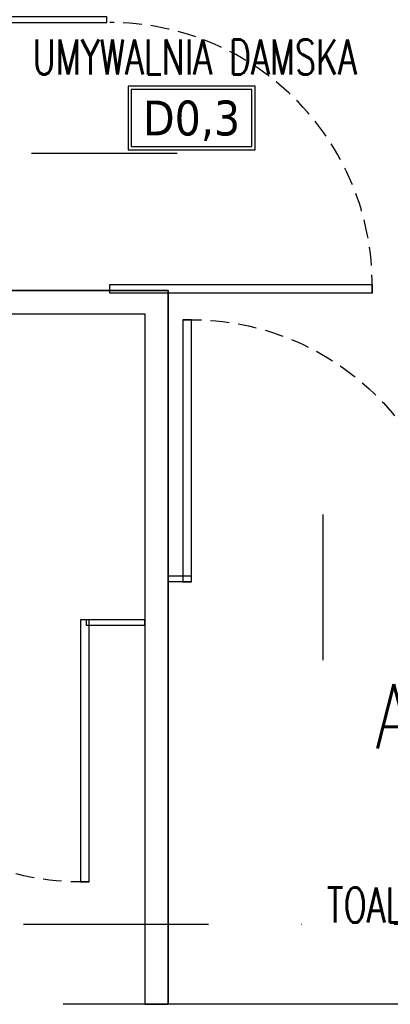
# Model space of a CAD drawing. Header units: millimetres. Extents: x 42924 to 92944, y -369470 to -179866.
# Tile 80 of 256: x 59478 to 59605, y -184356 to -184018. Entities that reach past the tile are written whole.
import ezdxf
from ezdxf.enums import TextEntityAlignment as Align

# ---------------------------------------------------------------- set-up
doc = ezdxf.new("R2010")
doc.units = ezdxf.units.MM
doc.linetypes.add('DASHDOT', pattern=[25.4, 12.7, -6.35, 0, -6.35])
doc.linetypes.add('HIDDEN', pattern=[9.525, 6.35, -3.175])
doc.layers.get('0').update_dxf_attribs({"color": 8})
for name, color, linetype in [('!! 0_ Istn-sciany', 8, 'Continuous'), ('!! 0_Opis_pom', 123, 'Continuous'), ('!! 0_Osie', 8, 'DASHDOT'), ('!! 2  nowe sciany - remont', 8, 'Continuous'), ('!! 2 ZABUDOWA GK-MDF', 8, 'Continuous'), ('!! 2_Drzwi - nowe remont', 8, 'Continuous'), ('!! 2_LEGENDA', 8, 'Continuous'), ('0-osie-liniA', 8, 'DASHDOT'), ('E1', 2, 'Continuous')]:
    doc.layers.add(name, color=color, linetype=linetype)
doc.styles.add('ARIAL', font='tahoma.ttf')
doc.styles.add('ELE1', font='romans.shx', dxfattribs={"width": 0.8, "height": 18})
doc.styles.add('TXT', font='simplex.shx')

# ---------------------------------------------------------------- blocks, each defined once
blk = doc.blocks.new('BLOK OSI')
at = {"layer": '0-osie-liniA', "ltscale": 5}
blk.add_lwpolyline([(48625.51, -198090.09), (53810.61, -198090.09)], dxfattribs=at)
blk = doc.blocks.new('drzwi giszet')
blk.add_lwpolyline([(68617.39, -194499.27), (68617.39, -194409.27), (68620.39, -194409.27), (68620.39, -194499.27)], close=True)
blk.add_lwpolyline([(68572.43, -194476.09), (68572.43, -194526.09)])
at = {"linetype": 'HIDDEN'}
blk.add_arc((68617.39, -194499.27), 90, 88.0898, 180, dxfattribs=at)

msp = doc.modelspace()

# ---------------------------------------------------------------- linework, layer by layer
at = {"layer": '!! 0_ Istn-sciany'}
msp.add_lwpolyline([(59714.56735, -184356.3878), (59492.56735, -184356.3878)], dxfattribs=at)
at = {"layer": '!! 0_Opis_pom', "ltscale": 0.7}
for points in [[(59514.86589, -184063.01333), (59558.38589, -184063.01333), (59558.38589, -184041.25333), (59514.86589, -184041.25333)], [(59515.95389, -184061.92533), (59557.29789, -184061.92533), (59557.29789, -184042.34133), (59515.95389, -184042.34133)]]:
    msp.add_lwpolyline(points, close=True, dxfattribs=at)
at = {"layer": '!! 2  nowe sciany - remont'}
for points in [[(59388.56735, -184111.3878), (59528.56735, -184111.3878), (59528.56735, -184356.3878)], [(59388.56735, -184119.3878), (59520.56735, -184119.3878), (59520.56735, -184356.3878)]]:
    msp.add_lwpolyline(points, dxfattribs=at)
at = {"layer": '!! 2 ZABUDOWA GK-MDF'}
for points in [[(59372.56735, -184019.3878), (59507.56735, -184019.3878), (59507.56735, -184017.3878), (59372.56735, -184017.3878)], [(59536.58958, -184209.3878), (59528.56735, -184209.3878)], [(59536.58958, -184211.3878), (59528.56735, -184211.3878)], [(59520.56735, -184224.3878), (59500.56735, -184224.3878)], [(59500.56735, -184226.3878), (59500.56735, -184224.3878)], [(59520.56735, -184226.3878), (59500.56735, -184226.3878)], [(59520.56735, -184226.3878), (59520.56735, -184224.3878)]]:
    msp.add_lwpolyline(points, dxfattribs=at)
at = {"layer": '!! 2_LEGENDA'}
msp.add_lwpolyline([(59520.56735, -184356.3878), (59528.56735, -184356.3878), (59528.56735, -184111.3878), (59388.56735, -184111.3878), (59388.56735, -184119.3878), (59520.56735, -184119.3878)], close=True, dxfattribs=at)

# ---------------------------------------------------------------- block references
at = {"layer": '!! 0_Osie'}
msp.add_blockref('BLOK OSI', (8819.85593, 13761.2005), dxfattribs=at)
at = {"layer": '!! 2_Drzwi - nowe remont', "rotation": 270}
msp.add_blockref('drzwi giszet', (254007.83283, -115491.92429), dxfattribs=at)
at = {"layer": '!! 2_Drzwi - nowe remont', "xscale": -1}
msp.add_blockref('drzwi giszet', (128154.03086, 10287.87768), dxfattribs=at)
at = {"layer": '!! 2_Drzwi - nowe remont', "xscale": -1, "rotation": 180}
msp.add_blockref('drzwi giszet', (-9118.82229, -378723.65328), dxfattribs=at)

# ---------------------------------------------------------------- texts
at = {"layer": '!! 0_Opis_pom', "ltscale": 0.7, "style": 'TXT', "width": 0.7}
for s, p in [('UMYWALNIA DAMSKA', (59537.74102, -184037.20702)), ('TOALETA DAMSKA', (59630.50929, -184328.32276))]:
    msp.add_text(s, height=12, dxfattribs=at).set_placement(p, align=Align.CENTER)
at = {"layer": '!! 0_Opis_pom', "ltscale": 0.7, "style": 'ARIAL'}
msp.add_attdef('D0,3', text='', height=11.968, dxfattribs=at).set_placement((59536.62589, -184052.13333), align=Align.MIDDLE_CENTER)
at = {"layer": 'E1', "style": 'ELE1', "width": 0.75}
msp.add_text('AW3', height=22, dxfattribs=at).set_placement((59621.56735, -184257.52156), align=Align.MIDDLE_CENTER)

doc.saveas('drawing.dxf')
